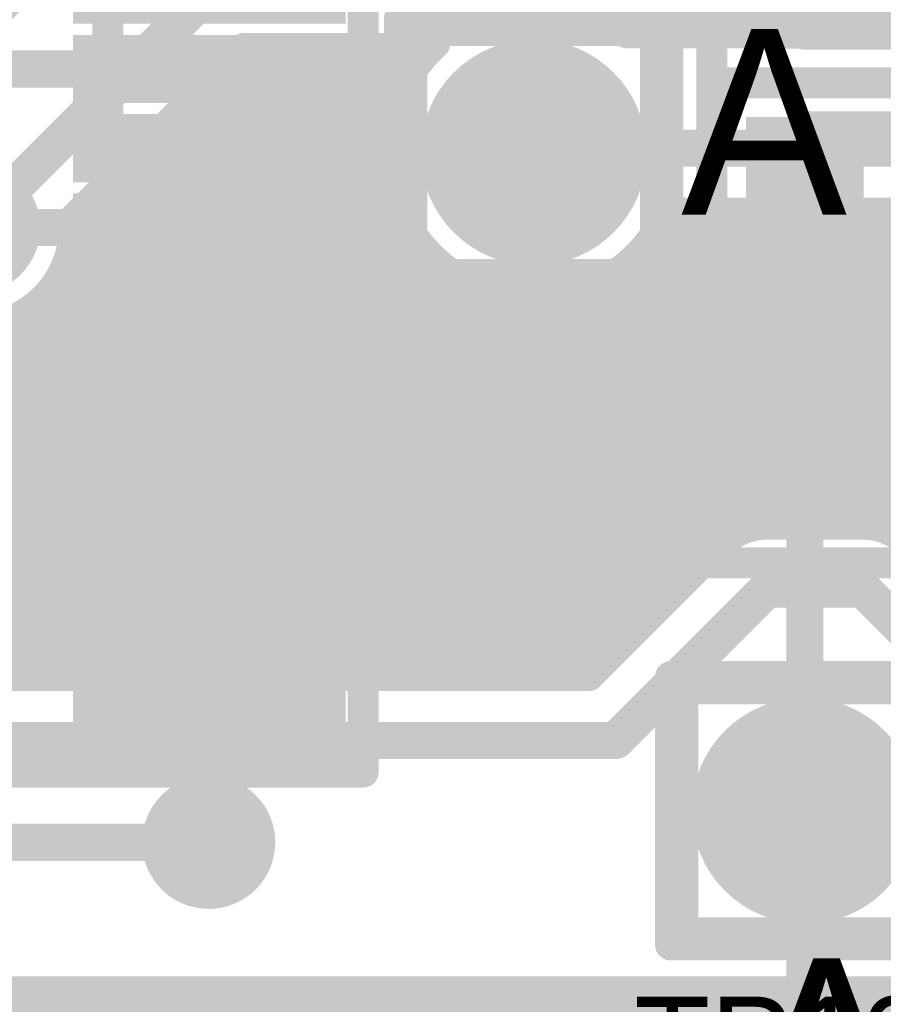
# Model space of a CAD drawing. Extents: x 7.17 to 14.1, y 4 to 11.75.
# Tile 35 of 219: x 8.04 to 8.32, y 7.11 to 7.43. Entities that reach past the tile are written whole.
import ezdxf

# ---------------------------------------------------------------- set-up
doc = ezdxf.new("R2010")
doc.units = 0
doc.layers.get('0').update_dxf_attribs({"linetype": 'CONTINUOUS'})
for name, color, linetype in [('BOTTOMLAYER', 5, 'CONTINUOUS'), ('BOTTOMSOLDER', 6, 'CONTINUOUS'), ('MECHANICAL1', 6, 'CONTINUOUS'), ('MECHANICAL5', 56, 'CONTINUOUS'), ('MULTILAYER', 9, 'CONTINUOUS'), ('TOPLAYER', 1, 'CONTINUOUS'), ('TOPOVERLAY', 2, 'CONTINUOUS'), ('TOPPASTE', 8, 'CONTINUOUS'), ('TOPSOLDER', 216, 'CONTINUOUS')]:
    doc.layers.add(name, color=color, linetype=linetype)

# ---------------------------------------------------------------- blocks, each defined once
blk = doc.blocks.new('PIC16F870_60')
at = {"layer": 'TOPLAYER'}
for points in [[(0.2153, -0.135033), (0.2953, -0.135033), (0.2153, -0.121033), (0.2953, -0.121033)], [(0.2153, -0.160623), (0.2953, -0.160623), (0.2153, -0.146623), (0.2953, -0.146623)], [(0.2153, -0.186213), (0.2953, -0.186213), (0.2153, -0.172213), (0.2953, -0.172213)], [(0.2153, -0.211806), (0.2953, -0.211806), (0.2153, -0.197806), (0.2953, -0.197806)], [(0.2153, -0.237397), (0.2953, -0.237397), (0.2153, -0.223397), (0.2953, -0.223397)], [(0.2153, -0.262986), (0.2953, -0.262986), (0.2153, -0.248986), (0.2953, -0.248986)], [(0.2153, -0.288576), (0.2953, -0.288576), (0.2153, -0.274576), (0.2953, -0.274576)], [(0.2153, -0.314166), (0.2953, -0.314166), (0.2153, -0.300166), (0.2953, -0.300166)], [(0.2153, -0.339756), (0.2953, -0.339756), (0.2153, -0.325756), (0.2953, -0.325756)]]:
    blk.add_solid(points, dxfattribs=at)
at = {"layer": 'TOPOVERLAY', "const_width": 0.01}
for points in [[(0.305, -0.355), (0.305, 0.02)], [(-0.055, -0.355), (0.305, -0.355)]]:
    blk.add_lwpolyline(points, dxfattribs=at)
at = {"layer": 'TOPOVERLAY', "const_width": 0.005}
blk.add_lwpolyline([(0.3025, -0.355, 1), (0.3075, -0.355, 1)], format="xyb", close=True, dxfattribs=at)
blk.add_lwpolyline([(0.3025, -0.355, 1), (0.3075, -0.355, 1)], format="xyb", close=True, dxfattribs=at)
at = {"layer": 'TOPPASTE'}
for points in [[(0.2153, -0.135033), (0.2953, -0.135033), (0.2153, -0.121033), (0.2953, -0.121033)], [(0.2153, -0.160623), (0.2953, -0.160623), (0.2153, -0.146623), (0.2953, -0.146623)], [(0.2153, -0.186213), (0.2953, -0.186213), (0.2153, -0.172213), (0.2953, -0.172213)], [(0.2153, -0.211806), (0.2953, -0.211806), (0.2153, -0.197806), (0.2953, -0.197806)], [(0.2153, -0.237397), (0.2953, -0.237397), (0.2153, -0.223397), (0.2953, -0.223397)], [(0.2153, -0.262986), (0.2953, -0.262986), (0.2153, -0.248986), (0.2953, -0.248986)], [(0.2153, -0.288576), (0.2953, -0.288576), (0.2153, -0.274576), (0.2953, -0.274576)], [(0.2153, -0.314166), (0.2953, -0.314166), (0.2153, -0.300166), (0.2953, -0.300166)], [(0.2153, -0.339756), (0.2953, -0.339756), (0.2153, -0.325756), (0.2953, -0.325756)]]:
    blk.add_solid(points, dxfattribs=at)
at = {"layer": 'TOPSOLDER'}
for points in [[(0.2113, -0.113443), (0.2993, -0.113443), (0.2113, -0.091443), (0.2993, -0.091443)], [(0.2113, -0.139033), (0.2993, -0.139033), (0.2113, -0.117033), (0.2993, -0.117033)], [(0.2113, -0.164623), (0.2993, -0.164623), (0.2113, -0.142623), (0.2993, -0.142623)], [(0.2113, -0.190213), (0.2993, -0.190213), (0.2113, -0.168213), (0.2993, -0.168213)], [(0.2113, -0.215806), (0.2993, -0.215806), (0.2113, -0.193806), (0.2993, -0.193806)], [(0.2113, -0.241397), (0.2993, -0.241397), (0.2113, -0.219397), (0.2993, -0.219397)], [(0.2113, -0.266986), (0.2993, -0.266986), (0.2113, -0.244986), (0.2993, -0.244986)], [(0.2113, -0.292576), (0.2993, -0.292576), (0.2113, -0.270576), (0.2993, -0.270576)], [(0.2113, -0.318166), (0.2993, -0.318166), (0.2113, -0.296166), (0.2993, -0.296166)], [(0.2113, -0.343756), (0.2993, -0.343756), (0.2113, -0.321756), (0.2993, -0.321756)]]:
    blk.add_solid(points, dxfattribs=at)
blk = doc.blocks.new('0603_62')
at = {"layer": 'MECHANICAL1', "const_width": 0.01}
for points in [[(-0.000531, 0.015748), (0.059468, 0.015748)], [(-0.000531, -0.014252), (-0.000531, 0.015748)], [(0.059468, -0.014252), (0.059468, 0.015748)], [(-0.000531, -0.014252), (0.059468, -0.014252)]]:
    blk.add_lwpolyline(points, dxfattribs=at)
at = {"layer": 'MECHANICAL1', "const_width": 0.005}
for points in [[(-0.003031, 0.015748, 1), (0.001969, 0.015748, 1)], [(-0.003031, 0.015748, 1), (0.001969, 0.015748, 1)], [(0.056968, 0.015748, 1), (0.061968, 0.015748, 1)], [(0.056968, 0.015748, 1), (0.061968, 0.015748, 1)], [(-0.003031, -0.014252, 1), (0.001969, -0.014252, 1)], [(-0.003031, -0.014252, 1), (0.001969, -0.014252, 1)], [(0.056968, -0.014252, 1), (0.061968, -0.014252, 1)], [(0.056968, -0.014252, 1), (0.061968, -0.014252, 1)]]:
    blk.add_lwpolyline(points, format="xyb", close=True, dxfattribs=at)
at = {"layer": 'TOPLAYER'}
for points in [[(-0.015, -0.015), (0.015, -0.015), (-0.015, 0.015), (0.015, 0.015)], [(0.045, -0.015), (0.075, -0.015), (0.045, 0.015), (0.075, 0.015)]]:
    blk.add_solid(points, dxfattribs=at)
at = {"layer": 'TOPOVERLAY', "const_width": 0.01}
for points in [[(-0.03, 0.03), (0.09, 0.03)], [(-0.03, 0), (-0.03, 0.03)], [(0.09, -0.03), (0.09, 0.03)], [(-0.03, -0.03), (-0.03, 0)], [(-0.03, -0.03), (0.09, -0.03)]]:
    blk.add_lwpolyline(points, dxfattribs=at)
at = {"layer": 'TOPOVERLAY', "const_width": 0.005}
for points in [[(-0.0325, 0.03, 1), (-0.0275, 0.03, 1)], [(-0.0325, 0.03, 1), (-0.0275, 0.03, 1)], [(0.0875, 0.03, 1), (0.0925, 0.03, 1)], [(0.0875, 0.03, 1), (0.0925, 0.03, 1)], [(-0.0325, 0, 1), (-0.0275, 0, 1)], [(-0.0325, 0, 1), (-0.0275, 0, 1)], [(-0.0325, -0.03, 1), (-0.0275, -0.03, 1)], [(-0.0325, -0.03, 1), (-0.0275, -0.03, 1)], [(0.0875, -0.03, 1), (0.0925, -0.03, 1)], [(0.0875, -0.03, 1), (0.0925, -0.03, 1)]]:
    blk.add_lwpolyline(points, format="xyb", close=True, dxfattribs=at)
at = {"layer": 'TOPPASTE'}
for points in [[(-0.015, -0.015), (0.015, -0.015), (-0.015, 0.015), (0.015, 0.015)], [(0.045, -0.015), (0.075, -0.015), (0.045, 0.015), (0.075, 0.015)]]:
    blk.add_solid(points, dxfattribs=at)
at = {"layer": 'TOPSOLDER'}
for points in [[(-0.019, -0.019), (0.019, -0.019), (-0.019, 0.019), (0.019, 0.019)], [(0.041, -0.019), (0.079, -0.019), (0.041, 0.019), (0.079, 0.019)]]:
    blk.add_solid(points, dxfattribs=at)
blk = doc.blocks.new('0603_63')
at = {"layer": 'MECHANICAL1', "const_width": 0.01}
for points in [[(-0.000531, -0.014252), (-0.000531, 0.015748)], [(-0.000531, 0.015748), (0.059468, 0.015748)], [(0.059468, -0.014252), (0.059468, 0.015748)], [(-0.000531, -0.014252), (0.059468, -0.014252)]]:
    blk.add_lwpolyline(points, dxfattribs=at)
at = {"layer": 'MECHANICAL1', "const_width": 0.005}
for points in [[(-0.003031, 0.015748, 1), (0.001969, 0.015748, 1)], [(-0.003031, 0.015748, 1), (0.001969, 0.015748, 1)], [(0.056968, 0.015748, 1), (0.061968, 0.015748, 1)], [(0.056968, 0.015748, 1), (0.061968, 0.015748, 1)], [(-0.003031, -0.014252, 1), (0.001969, -0.014252, 1)], [(-0.003031, -0.014252, 1), (0.001969, -0.014252, 1)], [(0.056968, -0.014252, 1), (0.061968, -0.014252, 1)], [(0.056968, -0.014252, 1), (0.061968, -0.014252, 1)]]:
    blk.add_lwpolyline(points, format="xyb", close=True, dxfattribs=at)
at = {"layer": 'TOPLAYER'}
for points in [[(-0.015, -0.015), (0.015, -0.015), (-0.015, 0.015), (0.015, 0.015)], [(0.045, -0.015), (0.075, -0.015), (0.045, 0.015), (0.075, 0.015)]]:
    blk.add_solid(points, dxfattribs=at)
at = {"layer": 'TOPOVERLAY', "const_width": 0.01}
for points in [[(-0.03, 0), (-0.03, 0.03)], [(-0.03, 0.03), (0.09, 0.03)], [(0.09, -0.03), (0.09, 0.03)], [(-0.03, -0.03), (-0.03, 0)], [(-0.03, -0.03), (0.09, -0.03)]]:
    blk.add_lwpolyline(points, dxfattribs=at)
at = {"layer": 'TOPOVERLAY', "const_width": 0.005}
for points in [[(-0.0325, 0.03, 1), (-0.0275, 0.03, 1)], [(-0.0325, 0.03, 1), (-0.0275, 0.03, 1)], [(0.0875, 0.03, 1), (0.0925, 0.03, 1)], [(0.0875, 0.03, 1), (0.0925, 0.03, 1)], [(-0.0325, 0, 1), (-0.0275, 0, 1)], [(-0.0325, 0, 1), (-0.0275, 0, 1)], [(-0.0325, -0.03, 1), (-0.0275, -0.03, 1)], [(-0.0325, -0.03, 1), (-0.0275, -0.03, 1)], [(0.0875, -0.03, 1), (0.0925, -0.03, 1)], [(0.0875, -0.03, 1), (0.0925, -0.03, 1)]]:
    blk.add_lwpolyline(points, format="xyb", close=True, dxfattribs=at)
at = {"layer": 'TOPPASTE'}
for points in [[(-0.015, -0.015), (0.015, -0.015), (-0.015, 0.015), (0.015, 0.015)], [(0.045, -0.015), (0.075, -0.015), (0.045, 0.015), (0.075, 0.015)]]:
    blk.add_solid(points, dxfattribs=at)
at = {"layer": 'TOPSOLDER'}
for points in [[(-0.019, -0.019), (0.019, -0.019), (-0.019, 0.019), (0.019, 0.019)], [(0.041, -0.019), (0.079, -0.019), (0.041, 0.019), (0.079, 0.019)]]:
    blk.add_solid(points, dxfattribs=at)
blk = doc.blocks.new('TEST_POINT_PAD_3_64')
at = {"layer": 'BOTTOMSOLDER', "const_width": 0.0365}
blk.add_lwpolyline([(-0.01825, 0, 1), (0.01825, 0, 1)], format="xyb", close=True, dxfattribs=at)
at = {"layer": 'MECHANICAL1', "const_width": 0.01}
for points in [[(-0.03937, 0.03937), (0, 0.03937)], [(-0.03937, -0.03937), (-0.03937, 0.03937)], [(0, 0.03937), (0.03937, 0.03937)], [(0.03937, -0.03937), (0.03937, 0.03937)], [(-0.03937, -0.03937), (0.03937, -0.03937)]]:
    blk.add_lwpolyline(points, dxfattribs=at)
at = {"layer": 'MECHANICAL1', "const_width": 0.005}
for points in [[(-0.04187, 0.03937, 1), (-0.03687, 0.03937, 1)], [(-0.04187, 0.03937, 1), (-0.03687, 0.03937, 1)], [(-0.0025, 0.03937, 1), (0.0025, 0.03937, 1)], [(-0.0025, 0.03937, 1), (0.0025, 0.03937, 1)], [(0.03687, 0.03937, 1), (0.04187, 0.03937, 1)], [(0.03687, 0.03937, 1), (0.04187, 0.03937, 1)], [(-0.04187, -0.03937, 1), (-0.03687, -0.03937, 1)], [(-0.04187, -0.03937, 1), (-0.03687, -0.03937, 1)], [(0.03687, -0.03937, 1), (0.04187, -0.03937, 1)], [(0.03687, -0.03937, 1), (0.04187, -0.03937, 1)]]:
    blk.add_lwpolyline(points, format="xyb", close=True, dxfattribs=at)
at = {"layer": 'MULTILAYER', "const_width": 0.0325}
blk.add_lwpolyline([(-0.01625, 0, 1), (0.01625, 0, 1)], format="xyb", close=True, dxfattribs=at)
at = {"layer": 'TOPOVERLAY', "const_width": 0.01}
for points in [[(-0.043307, 0.043307), (0.043307, 0.043307)], [(-0.043307, -0.043307), (-0.043307, 0.043307)], [(0.043307, 0.03937), (0.043307, 0.043307)], [(0.043307, -0.043307), (0.043307, 0.03937)], [(-0.043307, -0.043307), (0.043307, -0.043307)]]:
    blk.add_lwpolyline(points, dxfattribs=at)
at = {"layer": 'TOPOVERLAY', "const_width": 0.005}
for points in [[(-0.045807, 0.043307, 1), (-0.040807, 0.043307, 1)], [(-0.045807, 0.043307, 1), (-0.040807, 0.043307, 1)], [(0.040807, 0.043307, 1), (0.045807, 0.043307, 1)], [(0.040807, 0.043307, 1), (0.045807, 0.043307, 1)], [(0.040807, 0.03937, 1), (0.045807, 0.03937, 1)], [(0.040807, 0.03937, 1), (0.045807, 0.03937, 1)], [(-0.045807, -0.043307, 1), (-0.040807, -0.043307, 1)], [(-0.045807, -0.043307, 1), (-0.040807, -0.043307, 1)], [(0.040807, -0.043307, 1), (0.045807, -0.043307, 1)], [(0.040807, -0.043307, 1), (0.045807, -0.043307, 1)]]:
    blk.add_lwpolyline(points, format="xyb", close=True, dxfattribs=at)
at = {"layer": 'TOPSOLDER', "const_width": 0.0365}
blk.add_lwpolyline([(-0.01825, 0, 1), (0.01825, 0, 1)], format="xyb", close=True, dxfattribs=at)
blk = doc.blocks.new('0603_65')
at = {"layer": 'MECHANICAL1', "const_width": 0.01}
for points in [[(0.059468, 0.015748), (-0.000531, 0.015748)], [(-0.000531, 0.015748), (-0.000531, -0.014252)], [(0.059468, 0.015748), (0.059468, -0.014252)], [(0.059468, -0.014252), (-0.000531, -0.014252)]]:
    blk.add_lwpolyline(points, dxfattribs=at)
at = {"layer": 'MECHANICAL1', "const_width": 0.005}
for points in [[(-0.003031, 0.015748, 1), (0.001969, 0.015748, 1)], [(-0.003031, 0.015748, 1), (0.001969, 0.015748, 1)], [(0.056968, 0.015748, 1), (0.061968, 0.015748, 1)], [(0.056968, 0.015748, 1), (0.061968, 0.015748, 1)], [(-0.003031, -0.014252, 1), (0.001969, -0.014252, 1)], [(-0.003031, -0.014252, 1), (0.001969, -0.014252, 1)], [(0.056968, -0.014252, 1), (0.061968, -0.014252, 1)], [(0.056968, -0.014252, 1), (0.061968, -0.014252, 1)]]:
    blk.add_lwpolyline(points, format="xyb", close=True, dxfattribs=at)
at = {"layer": 'TOPLAYER'}
for points in [[(-0.015, -0.015), (0.015, -0.015), (-0.015, 0.015), (0.015, 0.015)], [(0.045, -0.015), (0.075, -0.015), (0.045, 0.015), (0.075, 0.015)]]:
    blk.add_solid(points, dxfattribs=at)
at = {"layer": 'TOPOVERLAY', "const_width": 0.01}
for points in [[(0.09, 0.03), (-0.03, 0.03)], [(-0.03, 0.03), (-0.03, 0)], [(0.09, 0.03), (0.09, -0.03)], [(-0.03, 0), (-0.03, -0.03)], [(0.09, -0.03), (-0.03, -0.03)]]:
    blk.add_lwpolyline(points, dxfattribs=at)
at = {"layer": 'TOPOVERLAY', "const_width": 0.005}
for points in [[(-0.0325, 0.03, 1), (-0.0275, 0.03, 1)], [(-0.0325, 0.03, 1), (-0.0275, 0.03, 1)], [(0.0875, 0.03, 1), (0.0925, 0.03, 1)], [(0.0875, 0.03, 1), (0.0925, 0.03, 1)], [(-0.0325, 0, 1), (-0.0275, 0, 1)], [(-0.0325, 0, 1), (-0.0275, 0, 1)], [(-0.0325, -0.03, 1), (-0.0275, -0.03, 1)], [(-0.0325, -0.03, 1), (-0.0275, -0.03, 1)], [(0.0875, -0.03, 1), (0.0925, -0.03, 1)], [(0.0875, -0.03, 1), (0.0925, -0.03, 1)]]:
    blk.add_lwpolyline(points, format="xyb", close=True, dxfattribs=at)
at = {"layer": 'TOPPASTE'}
for points in [[(-0.015, -0.015), (0.015, -0.015), (-0.015, 0.015), (0.015, 0.015)], [(0.045, -0.015), (0.075, -0.015), (0.045, 0.015), (0.075, 0.015)]]:
    blk.add_solid(points, dxfattribs=at)
at = {"layer": 'TOPSOLDER'}
for points in [[(-0.019, -0.019), (0.019, -0.019), (-0.019, 0.019), (0.019, 0.019)], [(0.041, -0.019), (0.079, -0.019), (0.041, 0.019), (0.079, 0.019)]]:
    blk.add_solid(points, dxfattribs=at)
blk = doc.blocks.new('TEST_POINT_PAD_3_133')
at = {"layer": 'BOTTOMSOLDER', "const_width": 0.0365}
blk.add_lwpolyline([(-0.01825, 0, 1), (0.01825, 0, 1)], format="xyb", close=True, dxfattribs=at)
at = {"layer": 'MECHANICAL1', "const_width": 0.01}
for points in [[(0, 0.03937), (-0.03937, 0.03937)], [(-0.03937, 0.03937), (-0.03937, -0.03937)], [(0.03937, 0.03937), (0, 0.03937)], [(0.03937, 0.03937), (0.03937, -0.03937)], [(0.03937, -0.03937), (-0.03937, -0.03937)]]:
    blk.add_lwpolyline(points, dxfattribs=at)
at = {"layer": 'MECHANICAL1', "const_width": 0.005}
for points in [[(-0.04187, 0.03937, 1), (-0.03687, 0.03937, 1)], [(-0.04187, 0.03937, 1), (-0.03687, 0.03937, 1)], [(-0.0025, 0.03937, 1), (0.0025, 0.03937, 1)], [(-0.0025, 0.03937, 1), (0.0025, 0.03937, 1)], [(0.03687, 0.03937, 1), (0.04187, 0.03937, 1)], [(0.03687, 0.03937, 1), (0.04187, 0.03937, 1)], [(-0.04187, -0.03937, 1), (-0.03687, -0.03937, 1)], [(-0.04187, -0.03937, 1), (-0.03687, -0.03937, 1)], [(0.03687, -0.03937, 1), (0.04187, -0.03937, 1)], [(0.03687, -0.03937, 1), (0.04187, -0.03937, 1)]]:
    blk.add_lwpolyline(points, format="xyb", close=True, dxfattribs=at)
at = {"layer": 'MULTILAYER', "const_width": 0.0325}
blk.add_lwpolyline([(-0.01625, 0, 1), (0.01625, 0, 1)], format="xyb", close=True, dxfattribs=at)
at = {"layer": 'TOPOVERLAY', "const_width": 0.01}
for points in [[(0.043307, 0.043307), (-0.043307, 0.043307)], [(-0.043307, 0.043307), (-0.043307, -0.043307)], [(0.043307, 0.043307), (0.043307, 0.03937)], [(0.043307, 0.03937), (0.043307, -0.043307)], [(0.043307, -0.043307), (-0.043307, -0.043307)]]:
    blk.add_lwpolyline(points, dxfattribs=at)
at = {"layer": 'TOPOVERLAY', "const_width": 0.005}
for points in [[(-0.045807, 0.043307, 1), (-0.040807, 0.043307, 1)], [(-0.045807, 0.043307, 1), (-0.040807, 0.043307, 1)], [(0.040807, 0.043307, 1), (0.045807, 0.043307, 1)], [(0.040807, 0.043307, 1), (0.045807, 0.043307, 1)], [(0.040807, 0.03937, 1), (0.045807, 0.03937, 1)], [(0.040807, 0.03937, 1), (0.045807, 0.03937, 1)], [(-0.045807, -0.043307, 1), (-0.040807, -0.043307, 1)], [(-0.045807, -0.043307, 1), (-0.040807, -0.043307, 1)], [(0.040807, -0.043307, 1), (0.045807, -0.043307, 1)], [(0.040807, -0.043307, 1), (0.045807, -0.043307, 1)]]:
    blk.add_lwpolyline(points, format="xyb", close=True, dxfattribs=at)
at = {"layer": 'TOPSOLDER', "const_width": 0.0365}
blk.add_lwpolyline([(-0.01825, 0, 1), (0.01825, 0, 1)], format="xyb", close=True, dxfattribs=at)

msp = doc.modelspace()

# ---------------------------------------------------------------- linework, layer by layer
at = {"layer": 'BOTTOMLAYER'}
for points, const_width in [([(7.806687, 7.530471), (8.124378, 7.21278)], 0.008), ([(7.806161, 7.523926), (8.117306, 7.21278)], 0.008), ([(7.804602, 7.518414), (8.110235, 7.21278)], 0.008), ([(7.802295, 7.513649), (8.103164, 7.21278)], 0.008), ([(7.742304, 7.51), (8.039524, 7.21278)], 0.008), ([(7.749376, 7.51), (8.046596, 7.21278)], 0.008), ([(7.799366, 7.509507), (8.096093, 7.21278)], 0.008), ([(7.795865, 7.505937), (8.089022, 7.21278)], 0.008), ([(7.787111, 7.500548), (8.07488, 7.21278)], 0.008), ([(7.791795, 7.502936), (8.081951, 7.21278)], 0.008), ([(7.767209, 7.499237), (8.053667, 7.21278)], 0.008), ([(7.775309, 7.498208), (8.060738, 7.21278)], 0.008), ([(7.781702, 7.498887), (8.067809, 7.21278)], 0.008), ([(8.014904, 7.41), (8.064904, 7.46)], 0.012), ([(8.026535, 7.358369), (8.105351, 7.437185)], 0.012), ([(8.222604, 7.437185), (8.237604, 7.422185)], 0.012), ([(8.237604, 7.422185), (8.467701, 7.422185)], 0.012), ([(7.970335, 7.25616), (8.13136, 7.417185)], 0.008), ([(7.972414, 7.251168), (8.138431, 7.417185)], 0.008), ([(7.973678, 7.245361), (8.145502, 7.417185)], 0.008), ([(7.973836, 7.238448), (8.152573, 7.417185)], 0.008), ([(7.977372, 7.234912), (8.159644, 7.417185)], 0.008), ([(7.980907, 7.231377), (8.166716, 7.417185)], 0.008), ([(7.984443, 7.227841), (8.173787, 7.417185)], 0.008), ([(8.056824, 7.349721), (8.124289, 7.417185)], 0.008), ([(8.057885, 7.361435), (8.113635, 7.417185)], 0.008), ([(8.058033, 7.358), (8.117218, 7.417185)], 0.008), ([(8.112264, 7.415814), (8.165173, 7.362905)], 0.008), ([(8.113635, 7.417185), (8.176241, 7.417185)], 0.008), ([(8.117963, 7.417185), (8.161712, 7.373436)], 0.008), ([(8.125034, 7.417185), (8.160819, 7.3814)], 0.008), ([(8.132106, 7.417185), (8.161139, 7.388152)], 0.008), ([(8.139177, 7.417185), (8.162255, 7.394107)], 0.008), ([(8.146248, 7.417185), (8.163975, 7.399458)], 0.008), ([(8.153319, 7.417185), (8.166193, 7.404311)], 0.008), ([(8.16039, 7.417185), (8.168849, 7.408726)], 0.008), ([(8.167461, 7.417185), (8.171908, 7.412738)], 0.008), ([(8.108728, 7.412278), (8.266865, 7.254141)], 0.008), ([(8.105193, 7.408742), (8.263329, 7.250606)], 0.008), ([(8.101657, 7.405207), (8.259794, 7.24707)], 0.008), ([(7.987978, 7.224306), (8.164558, 7.400885)], 0.008), ([(8.098122, 7.401671), (8.256258, 7.243535)], 0.008), ([(8.094586, 7.398136), (8.252723, 7.239999)], 0.008), ([(8.09105, 7.3946), (8.249187, 7.236464)], 0.008), ([(7.991514, 7.22077), (8.161534, 7.39079)], 0.008), ([(8.087515, 7.391065), (8.245652, 7.232928)], 0.008), ([(8.083979, 7.387529), (8.242116, 7.229392)], 0.008), ([(7.99505, 7.217235), (8.160806, 7.382991)], 0.008), ([(8.080444, 7.383994), (8.238581, 7.225857)], 0.008), ([(8.205927, 7.383959), (8.357014, 7.383959)], 0.012), ([(8.076908, 7.380458), (8.235045, 7.222321)], 0.008), ([(8.073373, 7.376923), (8.231509, 7.218786)], 0.008), ([(7.998585, 7.213699), (8.161225, 7.376339)], 0.008), ([(8.069837, 7.373387), (8.227974, 7.21525)], 0.008), ([(8.004737, 7.21278), (8.162413, 7.370456)], 0.008), ([(8.066302, 7.369851), (8.223373, 7.21278)], 0.008), ([(8.011808, 7.21278), (8.16419, 7.365162)], 0.008), ([(8.062766, 7.366316), (8.216302, 7.21278)], 0.008), ([(8.103732, 7.21278), (8.254912, 7.363959)], 0.008), ([(8.110804, 7.21278), (8.261983, 7.363959)], 0.008), ([(8.117875, 7.21278), (8.269054, 7.363959)], 0.008), ([(8.124946, 7.21278), (8.276125, 7.363959)], 0.008), ([(8.132017, 7.21278), (8.283196, 7.363959)], 0.008), ([(8.139088, 7.21278), (8.290267, 7.363959)], 0.008), ([(8.146159, 7.21278), (8.297338, 7.363959)], 0.008), ([(8.15323, 7.21278), (8.304409, 7.363959)], 0.008), ([(8.160301, 7.21278), (8.31148, 7.363959)], 0.008), ([(8.167372, 7.21278), (8.318551, 7.363959)], 0.008), ([(8.174444, 7.21278), (8.325622, 7.363959)], 0.008), ([(8.181515, 7.21278), (8.332694, 7.363959)], 0.008), ([(8.188586, 7.21278), (8.339765, 7.363959)], 0.008), ([(8.195657, 7.21278), (8.346836, 7.363959)], 0.008), ([(8.249912, 7.363959), (8.34873, 7.363959)], 0.008), ([(8.256043, 7.363959), (8.422222, 7.19778)], 0.008), ([(8.263114, 7.363959), (8.429293, 7.19778)], 0.008), ([(8.270185, 7.363959), (8.436364, 7.19778)], 0.008), ([(8.277256, 7.363959), (8.443435, 7.19778)], 0.008), ([(8.284327, 7.363959), (8.450506, 7.19778)], 0.008), ([(8.291398, 7.363959), (8.457577, 7.19778)], 0.008), ([(8.298469, 7.363959), (8.464648, 7.19778)], 0.008), ([(8.30554, 7.363959), (8.471719, 7.19778)], 0.008), ([(8.312611, 7.363959), (8.377511, 7.299059)], 0.008), ([(8.319683, 7.363959), (8.376115, 7.307526)], 0.008), ([(8.05923, 7.36278), (8.209231, 7.21278)], 0.008), ([(8.202728, 7.21278), (8.351318, 7.36137)], 0.008), ([(8.249622, 7.363309), (8.41515, 7.19778)], 0.008), ([(8.018879, 7.21278), (8.166458, 7.360359)], 0.008), ([(8.209799, 7.21278), (8.354854, 7.357835)], 0.008), ([(8.247186, 7.358673), (8.408079, 7.19778)], 0.008), ([(8.02595, 7.21278), (8.169159, 7.355989)], 0.008), ([(8.058002, 7.356937), (8.20216, 7.21278)], 0.008), ([(8.21687, 7.21278), (8.358389, 7.354299)], 0.008), ([(8.244333, 7.354455), (8.401008, 7.19778)], 0.008), ([(8.033022, 7.21278), (8.17226, 7.352018)], 0.008), ([(8.040093, 7.21278), (8.175744, 7.348432)], 0.008), ([(8.057104, 7.350765), (8.195089, 7.21278)], 0.008), ([(8.223941, 7.21278), (8.361925, 7.350764)], 0.008), ([(8.241087, 7.35063), (8.393937, 7.19778)], 0.008), ([(8.047164, 7.21278), (8.179611, 7.345228)], 0.008), ([(8.05529, 7.345508), (8.188018, 7.21278)], 0.008), ([(8.23746, 7.347186), (8.386866, 7.19778)], 0.008), ([(8.279602, 7.261369), (8.36546, 7.347228)], 0.008), ([(8.054235, 7.21278), (8.183872, 7.342417)], 0.008), ([(8.233448, 7.344127), (8.316143, 7.261432)], 0.008), ([(8.286899, 7.261596), (8.368996, 7.343693)], 0.008), ([(8.052779, 7.340948), (8.180946, 7.21278)], 0.008), ([(8.061306, 7.21278), (8.188555, 7.340029)], 0.008), ([(8.096661, 7.21278), (8.222525, 7.338644)], 0.008), ([(8.187627, 7.340451), (8.270534, 7.257543)], 0.008), ([(8.22418, 7.339252), (8.301837, 7.261596)], 0.008), ([(8.229033, 7.341471), (8.308908, 7.261596)], 0.008), ([(8.293971, 7.261596), (8.372532, 7.340157)], 0.008), ([(8.049667, 7.336988), (8.173875, 7.21278)], 0.008), ([(8.068377, 7.21278), (8.19371, 7.338113)], 0.008), ([(8.075448, 7.21278), (8.199423, 7.336755)], 0.008), ([(8.082519, 7.21278), (8.205844, 7.336105)], 0.008), ([(8.08959, 7.21278), (8.213278, 7.336467)], 0.008), ([(8.198158, 7.33699), (8.275039, 7.26011)], 0.008), ([(8.206122, 7.336097), (8.280713, 7.261506)], 0.008), ([(8.212874, 7.336417), (8.287695, 7.261596)], 0.008), ([(8.218829, 7.337533), (8.294766, 7.261596)], 0.008), ([(8.301042, 7.261596), (8.376067, 7.336622)], 0.008), ([(8.04599, 7.333595), (8.166804, 7.21278)], 0.008), ([(8.308113, 7.261596), (8.379603, 7.333086)], 0.008), ([(8.015281, 7.328948), (8.131449, 7.21278)], 0.008), ([(8.041734, 7.330779), (8.159733, 7.21278)], 0.008), ([(8.315125, 7.261537), (8.383138, 7.32955)], 0.008), ([(8.024355, 7.326944), (8.13852, 7.21278)], 0.008), ([(8.03116, 7.32721), (8.145591, 7.21278)], 0.008), ([(8.03684, 7.328602), (8.152662, 7.21278)], 0.008), ([(8.320879, 7.26022), (8.377176, 7.316517)], 0.008), ([(8.282604, 7.261596), (8.313588, 7.261596)], 0.008), ([(8.225504, 7.21278), (8.26843, 7.255706)], 0.008), ([(8.233788, 7.19278), (8.282604, 7.241596)], 0.012), ([(8.282604, 7.241596), (8.313588, 7.241596)], 0.012), ([(8.313588, 7.241596), (8.377404, 7.17778)], 0.012), ([(7.999504, 7.21278), (8.225504, 7.21278)], 0.008), ([(7.99122, 7.19278), (8.233788, 7.19278)], 0.012), ([(7.607405, 7.159904), (8.102405, 7.159904)], 0.012), ([(7.524804, 7.101673), (8.354804, 7.101673)], 0.03)]:
    msp.add_lwpolyline(points, dxfattribs=dict(at, const_width=const_width))
for points, const_width in [([(8.234604, 7.422185, 1), (8.240604, 7.422185, 1)], 0.006), ([(8.234604, 7.422185, 1), (8.240604, 7.422185, 1)], 0.006), ([(8.110264, 7.415814, 1), (8.114264, 7.415814, 1)], 0.004), ([(8.111635, 7.417185, 1), (8.115635, 7.417185, 1)], 0.004), ([(8.111635, 7.417185, 1), (8.115635, 7.417185, 1)], 0.004), ([(8.115218, 7.417185, 1), (8.119218, 7.417185, 1)], 0.004), ([(8.115963, 7.417185, 1), (8.119963, 7.417185, 1)], 0.004), ([(8.122289, 7.417185, 1), (8.126289, 7.417185, 1)], 0.004), ([(8.123034, 7.417185, 1), (8.127035, 7.417185, 1)], 0.004), ([(8.12936, 7.417185, 1), (8.13336, 7.417185, 1)], 0.004), ([(8.130106, 7.417185, 1), (8.134106, 7.417185, 1)], 0.004), ([(8.136431, 7.417185, 1), (8.140431, 7.417185, 1)], 0.004), ([(8.137177, 7.417185, 1), (8.141177, 7.417185, 1)], 0.004), ([(8.143502, 7.417185, 1), (8.147502, 7.417185, 1)], 0.004), ([(8.144248, 7.417185, 1), (8.148248, 7.417185, 1)], 0.004), ([(8.150573, 7.417185, 1), (8.154573, 7.417185, 1)], 0.004), ([(8.151319, 7.417185, 1), (8.155319, 7.417185, 1)], 0.004), ([(8.157644, 7.417185, 1), (8.161644, 7.417185, 1)], 0.004), ([(8.15839, 7.417185, 1), (8.16239, 7.417185, 1)], 0.004), ([(8.164715, 7.417185, 1), (8.168715, 7.417185, 1)], 0.004), ([(8.165461, 7.417185, 1), (8.169461, 7.417185, 1)], 0.004), ([(8.171787, 7.417185, 1), (8.175787, 7.417185, 1)], 0.004), ([(8.174241, 7.417185, 1), (8.178241, 7.417185, 1)], 0.004), ([(8.174241, 7.417185, 1), (8.178241, 7.417185, 1)], 0.004), ([(8.106728, 7.412278, 1), (8.110728, 7.412278, 1)], 0.004), ([(8.169908, 7.412738, 1), (8.173908, 7.412738, 1)], 0.004), ([(8.103193, 7.408742, 1), (8.107193, 7.408742, 1)], 0.004), ([(8.166849, 7.408726, 1), (8.170849, 7.408726, 1)], 0.004), ([(8.099657, 7.405207, 1), (8.103657, 7.405207, 1)], 0.004), ([(8.164193, 7.404311, 1), (8.168193, 7.404311, 1)], 0.004), ([(8.096122, 7.401671, 1), (8.100122, 7.401671, 1)], 0.004), ([(8.161974, 7.399458, 1), (8.165975, 7.399458, 1)], 0.004), ([(8.162558, 7.400885, 1), (8.166558, 7.400885, 1)], 0.004), ([(8.092586, 7.398136, 1), (8.096586, 7.398136, 1)], 0.004), ([(8.089051, 7.3946, 1), (8.093051, 7.3946, 1)], 0.004), ([(8.160255, 7.394107, 1), (8.164255, 7.394107, 1)], 0.004), ([(8.085515, 7.391065, 1), (8.089515, 7.391065, 1)], 0.004), ([(8.159534, 7.39079, 1), (8.163534, 7.39079, 1)], 0.004), ([(8.081979, 7.387529, 1), (8.085979, 7.387529, 1)], 0.004), ([(8.159139, 7.388152, 1), (8.163139, 7.388152, 1)], 0.004), ([(8.078444, 7.383994, 1), (8.082444, 7.383994, 1)], 0.004), ([(8.158806, 7.382991, 1), (8.162806, 7.382991, 1)], 0.004), ([(8.202927, 7.383959, 1), (8.208927, 7.383959, 1)], 0.006), ([(8.074908, 7.380458, 1), (8.078908, 7.380458, 1)], 0.004), ([(8.158819, 7.3814, 1), (8.162819, 7.3814, 1)], 0.004), ([(8.071373, 7.376923, 1), (8.075373, 7.376923, 1)], 0.004), ([(8.067837, 7.373387, 1), (8.071837, 7.373387, 1)], 0.004), ([(8.159225, 7.376339, 1), (8.163225, 7.376339, 1)], 0.004), ([(8.159712, 7.373436, 1), (8.163712, 7.373436, 1)], 0.004), ([(8.160413, 7.370456, 1), (8.164413, 7.370456, 1)], 0.004), ([(8.064302, 7.369851, 1), (8.068302, 7.369851, 1)], 0.004), ([(8.060766, 7.366316, 1), (8.064766, 7.366316, 1)], 0.004), ([(8.16219, 7.365162, 1), (8.16619, 7.365162, 1)], 0.004), ([(8.247912, 7.363959, 1), (8.251912, 7.363959, 1)], 0.004), ([(8.247912, 7.363959, 1), (8.251912, 7.363959, 1)], 0.004), ([(8.252911, 7.363959, 1), (8.256911, 7.363959, 1)], 0.004), ([(8.254043, 7.363959, 1), (8.258043, 7.363959, 1)], 0.004), ([(8.259983, 7.363959, 1), (8.263983, 7.363959, 1)], 0.004), ([(8.261114, 7.363959, 1), (8.265114, 7.363959, 1)], 0.004), ([(8.267054, 7.363959, 1), (8.271054, 7.363959, 1)], 0.004), ([(8.268185, 7.363959, 1), (8.272185, 7.363959, 1)], 0.004), ([(8.274125, 7.363959, 1), (8.278125, 7.363959, 1)], 0.004), ([(8.275256, 7.363959, 1), (8.279256, 7.363959, 1)], 0.004), ([(8.281196, 7.363959, 1), (8.285196, 7.363959, 1)], 0.004), ([(8.282327, 7.363959, 1), (8.286327, 7.363959, 1)], 0.004), ([(8.288267, 7.363959, 1), (8.292267, 7.363959, 1)], 0.004), ([(8.289398, 7.363959, 1), (8.293398, 7.363959, 1)], 0.004), ([(8.295338, 7.363959, 1), (8.299338, 7.363959, 1)], 0.004), ([(8.296469, 7.363959, 1), (8.300469, 7.363959, 1)], 0.004), ([(8.302409, 7.363959, 1), (8.306409, 7.363959, 1)], 0.004), ([(8.30354, 7.363959, 1), (8.30754, 7.363959, 1)], 0.004), ([(8.30948, 7.363959, 1), (8.31348, 7.363959, 1)], 0.004), ([(8.310611, 7.363959, 1), (8.314611, 7.363959, 1)], 0.004), ([(8.316551, 7.363959, 1), (8.320551, 7.363959, 1)], 0.004), ([(8.317683, 7.363959, 1), (8.321682, 7.363959, 1)], 0.004), ([(8.055885, 7.361435, 1), (8.059885, 7.361435, 1)], 0.004), ([(8.055885, 7.361435, 1), (8.059885, 7.361435, 1)], 0.004), ([(8.05723, 7.36278, 1), (8.061231, 7.36278, 1)], 0.004), ([(8.163173, 7.362905, 1), (8.167173, 7.362905, 1)], 0.004), ([(8.247622, 7.363309, 1), (8.251622, 7.363309, 1)], 0.004), ([(8.056033, 7.358, 1), (8.060033, 7.358, 1)], 0.004), ([(8.056035, 7.358369, 1), (8.060035, 7.358369, 1)], 0.004), ([(8.056035, 7.358369, 1), (8.060035, 7.358369, 1)], 0.004), ([(8.164458, 7.360359, 1), (8.168458, 7.360359, 1)], 0.004), ([(8.245186, 7.358673, 1), (8.249186, 7.358673, 1)], 0.004), ([(8.056002, 7.356937, 1), (8.060002, 7.356937, 1)], 0.004), ([(8.167159, 7.355989, 1), (8.171159, 7.355989, 1)], 0.004), ([(8.242333, 7.354455, 1), (8.246333, 7.354455, 1)], 0.004), ([(8.17026, 7.352018, 1), (8.17426, 7.352018, 1)], 0.004), ([(8.054825, 7.349721, 1), (8.058825, 7.349721, 1)], 0.004), ([(8.055103, 7.350765, 1), (8.059104, 7.350765, 1)], 0.004), ([(8.173744, 7.348432, 1), (8.177744, 7.348432, 1)], 0.004), ([(8.239087, 7.35063, 1), (8.243087, 7.35063, 1)], 0.004), ([(8.05329, 7.345508, 1), (8.05729, 7.345508, 1)], 0.004), ([(8.177611, 7.345228, 1), (8.181611, 7.345228, 1)], 0.004), ([(8.23546, 7.347186, 1), (8.23946, 7.347186, 1)], 0.004), ([(8.181872, 7.342417, 1), (8.185872, 7.342417, 1)], 0.004), ([(8.231448, 7.344127, 1), (8.235448, 7.344127, 1)], 0.004), ([(8.050779, 7.340948, 1), (8.054779, 7.340948, 1)], 0.004), ([(8.185627, 7.340451, 1), (8.189627, 7.340451, 1)], 0.004), ([(8.186555, 7.340029, 1), (8.190555, 7.340029, 1)], 0.004), ([(8.220525, 7.338644, 1), (8.224525, 7.338644, 1)], 0.004), ([(8.22218, 7.339252, 1), (8.22618, 7.339252, 1)], 0.004), ([(8.227033, 7.341471, 1), (8.231033, 7.341471, 1)], 0.004), ([(8.047667, 7.336988, 1), (8.051667, 7.336988, 1)], 0.004), ([(8.19171, 7.338113, 1), (8.19571, 7.338113, 1)], 0.004), ([(8.196158, 7.33699, 1), (8.200158, 7.33699, 1)], 0.004), ([(8.197423, 7.336755, 1), (8.201423, 7.336755, 1)], 0.004), ([(8.203844, 7.336105, 1), (8.207844, 7.336105, 1)], 0.004), ([(8.204123, 7.336097, 1), (8.208122, 7.336097, 1)], 0.004), ([(8.210874, 7.336417, 1), (8.214874, 7.336417, 1)], 0.004), ([(8.211278, 7.336467, 1), (8.215278, 7.336467, 1)], 0.004), ([(8.216829, 7.337533, 1), (8.220829, 7.337533, 1)], 0.004), ([(8.04399, 7.333595, 1), (8.04799, 7.333595, 1)], 0.004), ([(8.039734, 7.330779, 1), (8.043734, 7.330779, 1)], 0.004), ([(8.273039, 7.26011, 1), (8.277038, 7.26011, 1)], 0.004), ([(8.277602, 7.261369, 1), (8.281602, 7.261369, 1)], 0.004), ([(8.278713, 7.261506, 1), (8.282713, 7.261506, 1)], 0.004), ([(8.280604, 7.261596, 1), (8.284604, 7.261596, 1)], 0.004), ([(8.280604, 7.261596, 1), (8.284604, 7.261596, 1)], 0.004), ([(8.280604, 7.261596, 1), (8.284604, 7.261596, 1)], 0.004), ([(8.284899, 7.261596, 1), (8.288899, 7.261596, 1)], 0.004), ([(8.285695, 7.261596, 1), (8.289695, 7.261596, 1)], 0.004), ([(8.29197, 7.261596, 1), (8.29597, 7.261596, 1)], 0.004), ([(8.292766, 7.261596, 1), (8.296766, 7.261596, 1)], 0.004), ([(8.299042, 7.261596, 1), (8.303042, 7.261596, 1)], 0.004), ([(8.299837, 7.261596, 1), (8.303837, 7.261596, 1)], 0.004), ([(8.306113, 7.261596, 1), (8.310113, 7.261596, 1)], 0.004), ([(8.306908, 7.261596, 1), (8.310908, 7.261596, 1)], 0.004), ([(8.311588, 7.261596, 1), (8.315588, 7.261596, 1)], 0.004), ([(8.311588, 7.261596, 1), (8.315588, 7.261596, 1)], 0.004), ([(8.311588, 7.261596, 1), (8.315588, 7.261596, 1)], 0.004), ([(8.313125, 7.261537, 1), (8.317125, 7.261537, 1)], 0.004), ([(8.314143, 7.261432, 1), (8.318143, 7.261432, 1)], 0.004), ([(8.318879, 7.26022, 1), (8.322879, 7.26022, 1)], 0.004), ([(8.26643, 7.255706, 1), (8.27043, 7.255706, 1)], 0.004), ([(8.26643, 7.255706, 1), (8.27043, 7.255706, 1)], 0.004), ([(8.266462, 7.255738, 1), (8.270462, 7.255738, 1)], 0.004), ([(8.268534, 7.257543, 1), (8.272534, 7.257543, 1)], 0.004), ([(8.264865, 7.254141, 1), (8.268865, 7.254141, 1)], 0.004), ([(8.26133, 7.250606, 1), (8.265329, 7.250606, 1)], 0.004), ([(8.257794, 7.24707, 1), (8.261794, 7.24707, 1)], 0.004), ([(8.254258, 7.243535, 1), (8.258258, 7.243535, 1)], 0.004), ([(8.279604, 7.241596, 1), (8.285604, 7.241596, 1)], 0.006), ([(8.279604, 7.241596, 1), (8.285604, 7.241596, 1)], 0.006), ([(8.310588, 7.241596, 1), (8.316588, 7.241596, 1)], 0.006), ([(8.310588, 7.241596, 1), (8.316588, 7.241596, 1)], 0.006), ([(8.250723, 7.239999, 1), (8.254723, 7.239999, 1)], 0.004), ([(8.247187, 7.236464, 1), (8.251187, 7.236464, 1)], 0.004), ([(8.243652, 7.232928, 1), (8.247652, 7.232928, 1)], 0.004), ([(8.240116, 7.229392, 1), (8.244116, 7.229392, 1)], 0.004), ([(8.236581, 7.225857, 1), (8.240581, 7.225857, 1)], 0.004), ([(8.233045, 7.222321, 1), (8.237045, 7.222321, 1)], 0.004), ([(8.22951, 7.218786, 1), (8.23351, 7.218786, 1)], 0.004), ([(8.225974, 7.21525, 1), (8.229974, 7.21525, 1)], 0.004), ([(8.037524, 7.21278, 1), (8.041524, 7.21278, 1)], 0.004), ([(8.038093, 7.21278, 1), (8.042093, 7.21278, 1)], 0.004), ([(8.044595, 7.21278, 1), (8.048595, 7.21278, 1)], 0.004), ([(8.045164, 7.21278, 1), (8.049164, 7.21278, 1)], 0.004), ([(8.051667, 7.21278, 1), (8.055667, 7.21278, 1)], 0.004), ([(8.052235, 7.21278, 1), (8.056235, 7.21278, 1)], 0.004), ([(8.058738, 7.21278, 1), (8.062738, 7.21278, 1)], 0.004), ([(8.059306, 7.21278, 1), (8.063306, 7.21278, 1)], 0.004), ([(8.065809, 7.21278, 1), (8.069809, 7.21278, 1)], 0.004), ([(8.066377, 7.21278, 1), (8.070377, 7.21278, 1)], 0.004), ([(8.07288, 7.21278, 1), (8.07688, 7.21278, 1)], 0.004), ([(8.073448, 7.21278, 1), (8.077448, 7.21278, 1)], 0.004), ([(8.079951, 7.21278, 1), (8.083951, 7.21278, 1)], 0.004), ([(8.080519, 7.21278, 1), (8.084519, 7.21278, 1)], 0.004), ([(8.087022, 7.21278, 1), (8.091022, 7.21278, 1)], 0.004), ([(8.08759, 7.21278, 1), (8.09159, 7.21278, 1)], 0.004), ([(8.094093, 7.21278, 1), (8.098093, 7.21278, 1)], 0.004), ([(8.094661, 7.21278, 1), (8.098661, 7.21278, 1)], 0.004), ([(8.101164, 7.21278, 1), (8.105164, 7.21278, 1)], 0.004), ([(8.101733, 7.21278, 1), (8.105733, 7.21278, 1)], 0.004), ([(8.108235, 7.21278, 1), (8.112235, 7.21278, 1)], 0.004), ([(8.108804, 7.21278, 1), (8.112804, 7.21278, 1)], 0.004), ([(8.115307, 7.21278, 1), (8.119307, 7.21278, 1)], 0.004), ([(8.115875, 7.21278, 1), (8.119875, 7.21278, 1)], 0.004), ([(8.122378, 7.21278, 1), (8.126378, 7.21278, 1)], 0.004), ([(8.122946, 7.21278, 1), (8.126946, 7.21278, 1)], 0.004), ([(8.129449, 7.21278, 1), (8.133449, 7.21278, 1)], 0.004), ([(8.130017, 7.21278, 1), (8.134017, 7.21278, 1)], 0.004), ([(8.13652, 7.21278, 1), (8.14052, 7.21278, 1)], 0.004), ([(8.137088, 7.21278, 1), (8.141088, 7.21278, 1)], 0.004), ([(8.143591, 7.21278, 1), (8.147591, 7.21278, 1)], 0.004), ([(8.144159, 7.21278, 1), (8.148159, 7.21278, 1)], 0.004), ([(8.150662, 7.21278, 1), (8.154662, 7.21278, 1)], 0.004), ([(8.15123, 7.21278, 1), (8.15523, 7.21278, 1)], 0.004), ([(8.157733, 7.21278, 1), (8.161733, 7.21278, 1)], 0.004), ([(8.158301, 7.21278, 1), (8.162301, 7.21278, 1)], 0.004), ([(8.164804, 7.21278, 1), (8.168804, 7.21278, 1)], 0.004), ([(8.165372, 7.21278, 1), (8.169372, 7.21278, 1)], 0.004), ([(8.171875, 7.21278, 1), (8.175875, 7.21278, 1)], 0.004), ([(8.172443, 7.21278, 1), (8.176443, 7.21278, 1)], 0.004), ([(8.178946, 7.21278, 1), (8.182946, 7.21278, 1)], 0.004), ([(8.179515, 7.21278, 1), (8.183515, 7.21278, 1)], 0.004), ([(8.186018, 7.21278, 1), (8.190017, 7.21278, 1)], 0.004), ([(8.186586, 7.21278, 1), (8.190586, 7.21278, 1)], 0.004), ([(8.193089, 7.21278, 1), (8.197089, 7.21278, 1)], 0.004), ([(8.193657, 7.21278, 1), (8.197657, 7.21278, 1)], 0.004), ([(8.20016, 7.21278, 1), (8.20416, 7.21278, 1)], 0.004), ([(8.200728, 7.21278, 1), (8.204728, 7.21278, 1)], 0.004), ([(8.207231, 7.21278, 1), (8.211231, 7.21278, 1)], 0.004), ([(8.207799, 7.21278, 1), (8.211799, 7.21278, 1)], 0.004), ([(8.214302, 7.21278, 1), (8.218302, 7.21278, 1)], 0.004), ([(8.21487, 7.21278, 1), (8.21887, 7.21278, 1)], 0.004), ([(8.221373, 7.21278, 1), (8.225373, 7.21278, 1)], 0.004), ([(8.221941, 7.21278, 1), (8.225941, 7.21278, 1)], 0.004), ([(8.223504, 7.21278, 1), (8.227504, 7.21278, 1)], 0.004), ([(8.223504, 7.21278, 1), (8.227504, 7.21278, 1)], 0.004), ([(8.230788, 7.19278, 1), (8.236788, 7.19278, 1)], 0.006), ([(8.230788, 7.19278, 1), (8.236788, 7.19278, 1)], 0.006), ([(8.099405, 7.159904, 1), (8.105405, 7.159904, 1)], 0.006)]:
    msp.add_lwpolyline(points, format="xyb", close=True, dxfattribs=dict(at, const_width=const_width))
at = {"layer": 'BOTTOMLAYER', "const_width": 0.008}
for points in [[(8.249912, 7.363959, -1.240167), (8.176241, 7.417185)], [(8.058035, 7.358369, -1.488902), (8.00405, 7.380429)], [(8.057885, 7.361435, -0.024378), (8.058035, 7.358369)], [(8.26843, 7.255706, -0.199496), (8.282604, 7.261596)], [(8.268462, 7.255738, -0.198912), (8.282604, 7.261596)], [(8.313588, 7.261596, -0.199496), (8.327762, 7.255706)], [(8.313588, 7.261596, -0.198912), (8.32773, 7.255738)]]:
    msp.add_lwpolyline(points, format="xyb", dxfattribs=at)
at = {"layer": 'BOTTOMSOLDER', "const_width": 0.0215}
for points in [[(8.015785, 7.358369, 1), (8.037285, 7.358369, 1)], [(8.016854, 7.307185, 1), (8.038354, 7.307185, 1)], [(8.091655, 7.159904, 1), (8.113155, 7.159904, 1)]]:
    msp.add_lwpolyline(points, format="xyb", close=True, dxfattribs=at)
at = {"layer": 'MECHANICAL1', "const_width": 0.01}
for points in [[(8.069904, 7.1825), (8.069904, 7.5375)], [(7.879904, 7.1825), (8.069904, 7.1825)]]:
    msp.add_lwpolyline(points, dxfattribs=at)
at = {"layer": 'MECHANICAL1', "const_width": 0.005}
msp.add_lwpolyline([(8.067404, 7.1825, 1), (8.072404, 7.1825, 1)], format="xyb", close=True, dxfattribs=at)
msp.add_lwpolyline([(8.067404, 7.1825, 1), (8.072404, 7.1825, 1)], format="xyb", close=True, dxfattribs=at)
at = {"layer": 'TOPLAYER'}
for points, const_width in [([(8.015355, 7.409549), (8.102604, 7.409549)], 0.012), ([(8.102604, 7.383959), (8.205927, 7.383959)], 0.012), ([(8.205927, 7.383959), (8.207304, 7.382582)], 0.01), ([(8.294804, 7.340082), (8.294804, 7.375082)], 0.025), ([(8.026535, 7.358369), (8.102604, 7.358369)], 0.012), ([(8.294804, 7.340082), (8.354804, 7.280082)], 0.025), ([(8.274804, 7.320082), (8.294804, 7.340082)], 0.015), ([(8.102604, 7.332776), (8.15711, 7.332776)], 0.015), ([(8.15711, 7.332776), (8.169804, 7.320082)], 0.015), ([(8.169804, 7.320082), (8.274804, 7.320082)], 0.015), ([(8.027604, 7.307185), (8.102604, 7.307185)], 0.01), ([(8.102604, 7.281596), (8.29329, 7.281596)], 0.012), ([(8.29329, 7.281596), (8.294804, 7.280082)], 0.012), ([(8.29329, 7.281596), (8.294804, 7.280082)], 0.01), ([(8.294804, 6.95538), (8.294804, 7.280082)], 0.012), ([(8.102405, 7.204627), (8.102604, 7.204826)], 0.012), ([(8.102405, 7.159904), (8.102405, 7.204627)], 0.012)]:
    msp.add_lwpolyline(points, dxfattribs=dict(at, const_width=const_width))
for points, const_width in [([(8.099604, 7.409549, 1), (8.105604, 7.409549, 1)], 0.006), ([(8.099604, 7.383959, 1), (8.105604, 7.383959, 1)], 0.006), ([(8.202927, 7.383959, 1), (8.208927, 7.383959, 1)], 0.006), ([(8.203427, 7.383959, 1), (8.208427, 7.383959, 1)], 0.005), ([(8.204804, 7.382582, 1), (8.209804, 7.382582, 1)], 0.005), ([(8.288554, 7.375082, 1), (8.301054, 7.375082, 1)], 0.0125), ([(8.099604, 7.358369, 1), (8.105604, 7.358369, 1)], 0.006), ([(8.288554, 7.340082, 1), (8.301054, 7.340082, 1)], 0.0125), ([(8.288554, 7.340082, 1), (8.301054, 7.340082, 1)], 0.0125), ([(8.291054, 7.340082, 1), (8.298554, 7.340082, 1)], 0.0075), ([(8.098854, 7.332776, 1), (8.106354, 7.332776, 1)], 0.0075), ([(8.15336, 7.332776, 1), (8.16086, 7.332776, 1)], 0.0075), ([(8.15336, 7.332776, 1), (8.16086, 7.332776, 1)], 0.0075), ([(8.166054, 7.320082, 1), (8.173554, 7.320082, 1)], 0.0075), ([(8.166054, 7.320082, 1), (8.173554, 7.320082, 1)], 0.0075), ([(8.271054, 7.320082, 1), (8.278554, 7.320082, 1)], 0.0075), ([(8.271054, 7.320082, 1), (8.278554, 7.320082, 1)], 0.0075), ([(8.100104, 7.307185, 1), (8.105104, 7.307185, 1)], 0.005), ([(8.099604, 7.281596, 1), (8.105604, 7.281596, 1)], 0.006), ([(8.29029, 7.281596, 1), (8.29629, 7.281596, 1)], 0.006), ([(8.29029, 7.281596, 1), (8.29629, 7.281596, 1)], 0.006), ([(8.29079, 7.281596, 1), (8.29579, 7.281596, 1)], 0.005), ([(8.291804, 7.280082, 1), (8.297804, 7.280082, 1)], 0.006), ([(8.291804, 7.280082, 1), (8.297804, 7.280082, 1)], 0.006), ([(8.292304, 7.280082, 1), (8.297304, 7.280082, 1)], 0.005), ([(8.099405, 7.204627, 1), (8.105405, 7.204627, 1)], 0.006), ([(8.099405, 7.204627, 1), (8.105405, 7.204627, 1)], 0.006), ([(8.099604, 7.204826, 1), (8.105604, 7.204826, 1)], 0.006), ([(8.099405, 7.159904, 1), (8.105405, 7.159904, 1)], 0.006)]:
    msp.add_lwpolyline(points, format="xyb", close=True, dxfattribs=dict(at, const_width=const_width))
at = {"layer": 'TOPSOLDER', "const_width": 0.0215}
for points in [[(8.015785, 7.358369, 1), (8.037285, 7.358369, 1)], [(8.016854, 7.307185, 1), (8.038354, 7.307185, 1)], [(8.091655, 7.159904, 1), (8.113155, 7.159904, 1)]]:
    msp.add_lwpolyline(points, format="xyb", close=True, dxfattribs=at)

# ---------------------------------------------------------------- block references
for name, p, rotation in [('PIC16F870_60', (7.847304, 7.537582), 360), ('0603_62', (8.294804, 7.435082), 360), ('TEST_POINT_PAD_3_133', (8.207304, 7.382582), 180), ('0603_63', (8.294804, 7.375082), 360), ('0603_65', (8.354804, 7.280082), 180), ('TEST_POINT_PAD_3_64', (8.294804, 7.170082), 360)]:
    msp.add_blockref(name, p, dxfattribs=dict(rotation=rotation))

# ---------------------------------------------------------------- texts
at = {"layer": 'MECHANICAL5'}
for p in [(8.254904, 7.3625), (8.274904, 7.0625)]:
    msp.add_text('A', height=0.06, dxfattribs=at).set_placement(p)
at = {"layer": 'TOPOVERLAY'}
msp.add_text('TP13', height=0.03, dxfattribs=at).set_placement((8.239804, 7.080082))

doc.saveas('drawing.dxf')
